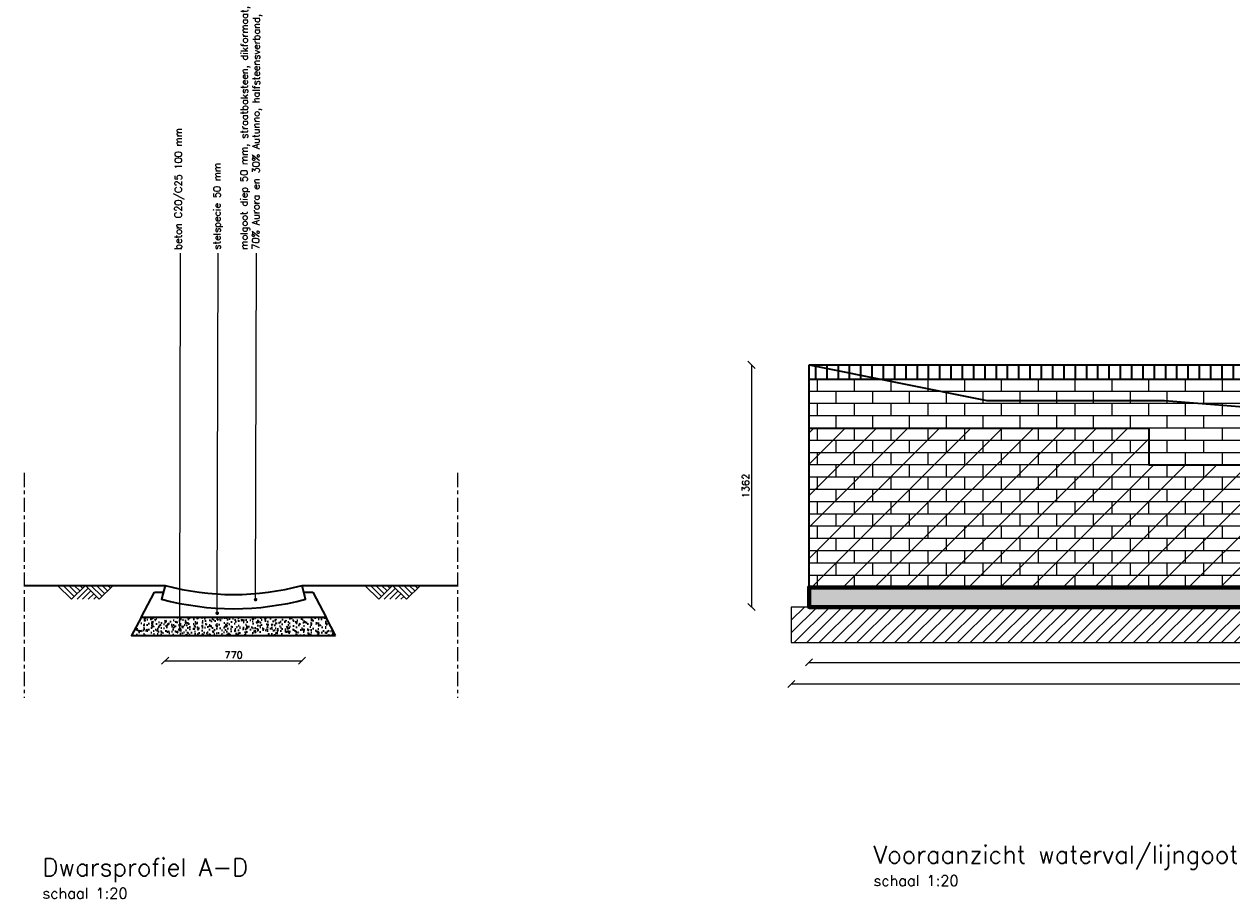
# Model space of a CAD drawing. Header units: metres. Extents: x 153805 to 212562, y 1698 to 57427.
# Tile 2 of 24: x 182514 to 189308, y 1698 to 6617. Entities that reach past the tile are written whole.
import ezdxf
from ezdxf import colors
from ezdxf.entities.mleader import LeaderData, LeaderLine
from ezdxf.math import Vec2, Vec3

# ---------------------------------------------------------------- set-up
doc = ezdxf.new("R2010")
doc.units = ezdxf.units.M
doc.linetypes.add('XX-AFBREEK', pattern=[7, 4, -1, 1, -1])
for name, color, linetype, lineweight in [('N-CO-BC-BETONVORM-G', 50, 'Continuous', 25), ('N-CO-GC-KEERWAND-V', 253, 'Continuous', 35), ('N-CO-GK-KEERWAND-G', 30, 'Continuous', 70), ('N-CO-VH-VERHARDING_STRAATBAKSTEEN-G', 252, 'Continuous', 35), ('N-WE-GR-GRAS-G', 60, 'Continuous', 35), ('N-WE-GW-MAAIVELD-G', 90, 'GW-MAAIVELD', 35), ('N-WE-GW-MAAIVELD-SD', 90, 'Continuous', 25), ('N-WE-VH-VERHARDING_BETONSTRAATSTEEN-A', 252, 'Continuous', 18), ('N-WE-VH-VERHARDING_GEOTEXTIEL-G', 252, 'Continuous', 35), ('N-WE-VH-VERHARDING_STRAATBAKSTEEN-G', 252, 'Continuous', 35), ('N-WE-VH-VERHARDING_VUILMETSELWERK-A', 11, 'Continuous', 13), ('X-XX-AL-AFBREEKLIJN-G', 7, 'XX-AFBREEK', 18)]:
    doc.layers.add(name, color=color, linetype=linetype, lineweight=lineweight)
doc.layers.add('tl00_hulphatch', color=223, linetype='Continuous', plot=False)
for name, color, linetype in [('TM00_MAATVOERING', 1, 'Continuous'), ('TT00_HOOGTE', 1, 'Continuous'), ('tt00_tekst', 7, 'Continuous')]:
    doc.layers.add(name, color=color, linetype=linetype)
doc.layers.add('X-XX-AL-DETAIL1-GD metselwerk achtergrond', color=34, linetype='Continuous', lineweight=25, transparency=0.85)
doc.styles.add('ROMANS', font='romans.shx')
doc.linetypes.add('GW-MAAIVELD', pattern='A,12,[40,NLCS.SHX,S=1,R=0,X=0,Y=-0.5],12', length=24)
doc.dimstyles.new('RODOR-DIM-020mm$0', dxfattribs={"dimscale": 20, "dimtxt": 2, "dimasz": 2, "dimexe": 1.25, "dimexo": 0.625, "dimtad": 1, "dimdec": 0, "dimzin": 1, "dimdsep": 46, "dimtxsty": 'ROMANS', "dimblk": 'OBLIQUE', "dimcen": 0, "dimse1": 1, "dimse2": 1, "dimclrd": 1, "dimclre": 1, "dimclrt": 2, "dimadec": 0, "dimazin": 0, "dimtfac": 1, "dimtdec": 0, "dimtmove": 0, "dimatfit": 0, "dimfxl": 1, "dimtolj": 1, "dimtzin": 0, "dimlwd": -1, "dimlwe": -1, "dimarcsym": 0})

# ---------------------------------------------------------------- blocks, each defined once
blk = doc.blocks.new('_Oblique')
at = {"color": 0, "linetype": 'ByBlock', "lineweight": -2}
blk.add_line((-0.5, -0.5), (0.5, 0.5), dxfattribs=at)
blk = doc.blocks.new('*D23')
at = {"layer": 'Defpoints', "color": 0, "transparency": 16777216}
for p in [(183306.9, 3460.6), (184076.9, 3460.6), (184076.9, 3037.2)]:
    blk.add_point(p, dxfattribs=at)
at = {"layer": 'TM00_MAATVOERING', "color": 1, "transparency": 16777216}
blk.add_line((183306.9, 3037.2), (184076.9, 3037.2), dxfattribs=at)
at = {"layer": 'TM00_MAATVOERING', "color": 1, "transparency": 16777216, "xscale": 40, "yscale": 40, "zscale": 40, "rotation": 180}
blk.add_blockref('_Oblique', (183306.9, 3037.2), dxfattribs=at)
at = {"layer": 'TM00_MAATVOERING', "color": 1, "transparency": 16777216, "xscale": 40, "yscale": 40, "zscale": 40}
blk.add_blockref('_Oblique', (184076.9, 3037.2), dxfattribs=at)
at = {"layer": 'TM00_MAATVOERING', "color": 2, "transparency": 16777216, "insert": (183691.9, 3069.7), "char_height": 40, "attachment_point": 5, "style": 'ROMANS'}
blk.add_mtext('\\A1;770', dxfattribs=at)
blk = doc.blocks.new('_Dot')
at = {"color": 0, "linetype": 'ByBlock', "lineweight": -2}
blk.add_line((-0.5, 0), (-1, 0), dxfattribs=at)
at = {"color": 0, "linetype": 'ByBlock', "const_width": 0.5}
blk.add_lwpolyline([(-0.25, 0, 1), (0.25, 0, 1)], format="xyb", close=True, dxfattribs=at)
blk = doc.blocks.new('*U24')
at = {"color": 0, "ltscale": 0.1}
for p, q in [((3.46, -2.75), (0, 0)), ((4.01, -2.05), (1.24, 0.14)), ((4.56, -1.36), (2.48, 0.29)), ((6.21, 0.72), (3.46, -2.75)), ((5.11, -0.67), (3.73, 0.43)), ((6.9, 0.17), (4.7, -2.6)), ((5.66, 0.02), (4.97, 0.57)), ((9.67, -2.03), (6.21, 0.72)), ((10.22, -1.34), (7.45, 0.86)), ((10.77, -0.64), (8.69, 1)), ((12.42, 1.43), (9.67, -2.03)), ((11.32, 0.05), (9.93, 1.15)), ((11.87, 0.74), (11.18, 1.29)), ((7.59, -0.38), (5.95, -2.46)), ((8.29, -0.93), (7.19, -2.32)), ((8.98, -1.48), (8.43, -2.17))]:
    blk.add_line(p, q, dxfattribs=at)
blk = doc.blocks.new('*D29')
at = {"layer": 'Defpoints', "color": 0, "transparency": 16777216}
for p in [(186929.5, 3339.1), (206929.5, 3339.1), (206929.5, 3027.7)]:
    blk.add_point(p, dxfattribs=at)
at = {"layer": 'TM00_MAATVOERING', "color": 1, "transparency": 16777216}
blk.add_line((186929.5, 3027.7), (206929.5, 3027.7), dxfattribs=at)
at = {"layer": 'TM00_MAATVOERING', "color": 1, "transparency": 16777216, "xscale": 40, "yscale": 40, "zscale": 40, "rotation": 180}
blk.add_blockref('_Oblique', (186929.5, 3027.7), dxfattribs=at)
at = {"layer": 'TM00_MAATVOERING', "color": 1, "transparency": 16777216, "xscale": 40, "yscale": 40, "zscale": 40}
blk.add_blockref('_Oblique', (206929.5, 3027.7), dxfattribs=at)
at = {"layer": 'TM00_MAATVOERING', "color": 2, "transparency": 16777216, "insert": (196929.5, 3060.2), "char_height": 40, "attachment_point": 5, "style": 'ROMANS'}
blk.add_mtext('\\A1;20000', dxfattribs=at)
blk = doc.blocks.new('*D30')
at = {"layer": 'Defpoints', "color": 0, "transparency": 16777216}
for p in [(186829.5, 3139.1), (207029.5, 3139.1), (207029.5, 2906.2)]:
    blk.add_point(p, dxfattribs=at)
at = {"layer": 'TM00_MAATVOERING', "color": 1, "transparency": 16777216}
blk.add_line((186829.5, 2906.2), (207029.5, 2906.2), dxfattribs=at)
at = {"layer": 'TM00_MAATVOERING', "color": 1, "transparency": 16777216, "xscale": 40, "yscale": 40, "zscale": 40, "rotation": 180}
blk.add_blockref('_Oblique', (186829.5, 2906.2), dxfattribs=at)
at = {"layer": 'TM00_MAATVOERING', "color": 1, "transparency": 16777216, "xscale": 40, "yscale": 40, "zscale": 40}
blk.add_blockref('_Oblique', (207029.5, 2906.2), dxfattribs=at)
at = {"layer": 'TM00_MAATVOERING', "color": 2, "transparency": 16777216, "insert": (196929.5, 2938.7), "char_height": 40, "attachment_point": 5, "style": 'ROMANS'}
blk.add_mtext('\\A1;20200', dxfattribs=at)
blk = doc.blocks.new('*D31')
at = {"layer": 'Defpoints', "color": 0, "transparency": 16777216}
for p in [(186929.5, 4701.1), (186605.5, 3339.1), (186929.5, 3339.1)]:
    blk.add_point(p, dxfattribs=at)
at = {"layer": 'TM00_MAATVOERING', "color": 1, "transparency": 16777216}
blk.add_line((186605.5, 4701.1), (186605.5, 3339.1), dxfattribs=at)
at = {"layer": 'TM00_MAATVOERING', "color": 1, "transparency": 16777216, "xscale": 40, "yscale": 40, "zscale": 40}
for p, rotation in [((186605.5, 4701.1), 90), ((186605.5, 3339.1), 270)]:
    blk.add_blockref('_Oblique', p, dxfattribs=dict(at, rotation=rotation))
at = {"layer": 'TM00_MAATVOERING', "color": 2, "transparency": 16777216, "insert": (186573, 4020.1), "char_height": 40, "attachment_point": 5, "rotation": 90, "style": 'ROMANS'}
blk.add_mtext('\\A1;1362', dxfattribs=at)

msp = doc.modelspace()

# ---------------------------------------------------------------- hatches: boundary and pattern name
at = {"layer": 'N-CO-GC-KEERWAND-V'}
h = msp.add_hatch(color=256, dxfattribs=at)
h.dxf.hatch_style = 1
h.paths.add_polyline_path([(206788.3, 3449.1), (206929.5, 3449.1), (206929.5, 3339.1), (186929.5, 3339.1), (186929.5, 3449.1)])
at = {"layer": 'N-WE-VH-VERHARDING_BETONSTRAATSTEEN-A'}
h = msp.add_hatch(dxfattribs=at)
h.set_pattern_fill('ANSI31', color=256, scale=400)
h.set_pattern_definition([(45, (0, 0), (-35.355339, 35.355339), [])])
h.paths.add_polyline_path([(182857, 13082.2), (183470.1, 13082.2), (185472.4, 13087.7), (185471.7, 12886.8), (183935.5, 12887.7), (182857, 12887.7)])
h.paths.add_polyline_path([(184639.1, 12227.7), (186039.5, 12223.2), (186039.5, 12023.2), (184638.4, 12023.2)])
h.paths.add_polyline_path([(190909.5, 12227.7), (192312.4, 12223.2), (192312.4, 12023.2), (190911.4, 12023.2)])
h.paths.add_polyline_path([(196264, 12222.2), (197264, 12222.2), (198364.8, 12222.2), (198364.8, 12027.2), (197464, 12027.7), (196264, 12027.7)])
h.paths.add_polyline_path([(207029.5, 3339.1), (186829.5, 3339.1), (186829.5, 3139.1), (207029.5, 3139.1)])
h.paths.add_polyline_path([(196389.6, 3205.1), (196433.6, 3205.1), (196433.6, 3139.1)], flags=24)
edge = h.paths.add_edge_path(flags=16)
edge.add_line((196389.6, 3205.1), (196565.6, 3205.1))
h.paths.add_polyline_path([(196401.2, 3204), (196543.8, 3204), (196543.8, 3263.4), (196401.2, 3263.4)], flags=24)
at = {"layer": 'N-WE-VH-VERHARDING_GEOTEXTIEL-G'}
h = msp.add_hatch(dxfattribs=at)
h.set_pattern_fill('AR-CONC', color=256, scale=8)
h.set_pattern_definition([(50, (-21592.91, -8237.723), (57.380815, -5.020171), [6, -66]), (355, (-21592.91, -8237.723), (-11.100107, 60.17537), [4.8, -52.8]), (100.451444, (-21588.13, -8238.14), (46.280708, 55.1552), [5.099215, -56.091369]), (46.1842, (-21592.91, -8221.72), (85.379306, -13.241542), [9, -99]), (96.635635, (-21585.795, -8222.83), (74.772956, 77.929488), [7.648827, -84.1371]), (351.184164, (-21592.91, -8221.72), (74.772956, 77.929488), [7.2, -79.2]), (21, (-21584.91, -8225.723), (47.752564, -32.209511), [6, -66]), (326, (-21584.91, -8225.723), (19.465227, 58.012004), [4.8, -52.8]), (71.451445, (-21580.93, -8228.41), (67.21779, 25.802492), [5.099215, -56.091369]), (37.5, (-21592.91, -8237.723), (0.9727884, 26.6315083), [0, -52.16, 0, -53.6, 0, -53]), (7.5, (-21592.91, -8237.723), (21.045563, 31.552937), [0, -30.56, 0, -50.96, 0, -20.2]), (327.5, (-21610.75, -8237.723), (42.705795, -1.8043897), [0, -20, 0, -62.4, 0, -82.8]), (317.5, (-21618.75, -8237.723), (46.6548935, 8.0083986), [0, -26, 0, -41.44, 0, -58.8])])
h.paths.add_polyline_path([(184265.4, 3179.5), (184212.4, 3279.5), (183171.4, 3279.5), (183118.4, 3179.5)])
at = {"layer": 'N-WE-VH-VERHARDING_STRAATBAKSTEEN-G', "ltscale": 0.1, "transparency": 33554559}
h = msp.add_hatch(dxfattribs=at)
h.set_pattern_fill('ANSI31', color=256, scale=20, angle=45)
h.set_pattern_definition([(90, (-1056.446, 86898.71), (-63.5, 0), [])])
h.paths.add_polyline_path([(186929.5, 4701.1), (196179.5, 4701.1), (196182.1, 4621.1), (186929.5, 4621.1)])
at = {"layer": 'N-WE-VH-VERHARDING_VUILMETSELWERK-A'}
h = msp.add_hatch(dxfattribs=at)
h.set_pattern_fill('ANSI31', color=256, scale=1000)
h.set_pattern_definition([(45, (0, 0), (-88.38835, 88.38835), [])])
h.paths.add_polyline_path([(186929.5, 4345.1), (186929.5, 3449.1), (206929.5, 3449.1), (206929.5, 4345.1), (204984.1, 4345.1), (204984.1, 4138.1), (202399.1, 4138.1), (202399.1, 3931.1), (199811.6, 3931.1), (199811.6, 3724.1), (197472.1, 3724.1), (197477.6, 3719.2), (197530.6, 3619.2), (196353.6, 3619.2), (196406.6, 3719.2), (196412.1, 3724.1), (194015.6, 3724.1), (194015.6, 3931.1), (191428.1, 3931.1), (191428.1, 4138.1), (188840.6, 4138.1), (188840.6, 4345.1)])

# ---------------------------------------------------------------- linework, layer by layer
at = {"layer": 'N-CO-BC-BETONVORM-G', "ltscale": 0.2}
msp.add_lwpolyline([(207029.5, 3339.1), (186829.5, 3339.1), (186829.5, 3139.1), (207029.5, 3139.1)], close=True, dxfattribs=at)
at = {"layer": 'N-CO-GK-KEERWAND-G', "flags": 128}
msp.add_lwpolyline([(206788.3, 3449.1), (206929.5, 3449.1), (206929.5, 3339.1), (186929.5, 3339.1), (186929.5, 3449.1)], close=True, dxfattribs=at)
at = {"layer": 'N-CO-VH-VERHARDING_STRAATBAKSTEEN-G', "ltscale": 0.1}
msp.add_lwpolyline([(183306.9, 3460.6), (183286.8, 3383.1, 0.132367), (184097, 3383.1), (184076.9, 3460.6)], format="xyb", dxfattribs=at)
msp.add_arc((183691.9, 4886.6), 1477.1, 254.89175, 285.10825, dxfattribs=at)
at = {"layer": 'N-WE-GR-GRAS-G', "flags": 128}
msp.add_lwpolyline([(186929.5, 3339.1), (186929.5, 4701.1)], dxfattribs=at)
at = {"layer": 'N-WE-GR-GRAS-G', "ltscale": 0.1}
for points in [[(182513.6, 3460.6), (183306.9, 3460.6)], [(184076.9, 3460.6), (184951.1, 3460.6)]]:
    msp.add_lwpolyline(points, dxfattribs=at)
at = {"layer": 'N-WE-GW-MAAIVELD-G', "ltscale": 30}
msp.add_lwpolyline([(186929.5, 4701.1), (187929.5, 4501.1), (188929.5, 4501.1), (196429.5, 3901.1), (196542.1, 3901.1)], dxfattribs=at)
at = {"layer": 'N-WE-VH-VERHARDING_STRAATBAKSTEEN-G'}
for p, q in [((183171.4, 3279.5), (183246.8, 3421.9)), ((183246.8, 3421.9), (183296.8, 3421.9)), ((184086.9, 3421.9), (184136.9, 3421.9)), ((184136.9, 3421.9), (184212.4, 3279.5))]:
    msp.add_line(p, q, dxfattribs=at)
at = {"layer": 'N-WE-VH-VERHARDING_STRAATBAKSTEEN-G', "flags": 128}
for points in [[(186929.5, 4701.1), (196179.5, 4701.1)], [(186929.5, 4621.1), (196179.5, 4621.1)]]:
    msp.add_lwpolyline(points, dxfattribs=at)
msp.add_lwpolyline([(184265.4, 3179.5), (184212.4, 3279.5), (183171.4, 3279.5), (183118.4, 3179.5)], close=True, dxfattribs=at)
at = {"layer": 'N-WE-VH-VERHARDING_VUILMETSELWERK-A', "lineweight": 35, "ltscale": 8, "flags": 128}
msp.add_lwpolyline([(186929.5, 4345.1), (188840.6, 4345.1), (188840.6, 4138.1), (191428.1, 4138.1), (191428.1, 3931.1), (194015.6, 3931.1), (194015.6, 3724.1), (196412.1, 3724.1)], dxfattribs=at)
at = {"layer": 'tl00_hulphatch', "flags": 128}
msp.add_lwpolyline([(186929.5, 4345.1), (186929.5, 3449.1), (206929.5, 3449.1), (206929.5, 4345.1), (204984.1, 4345.1), (204984.1, 4138.1), (202399.1, 4138.1), (202399.1, 3931.1), (199811.6, 3931.1), (199811.6, 3724.1), (197472.1, 3724.1), (197477.6, 3719.2), (197530.6, 3619.2), (196353.6, 3619.2), (196406.6, 3719.2), (196412.1, 3724.1), (194015.6, 3724.1), (194015.6, 3931.1), (191428.1, 3931.1), (191428.1, 4138.1), (188840.6, 4138.1), (188840.6, 4345.1)], close=True, dxfattribs=at)
at = {"layer": 'X-XX-AL-AFBREEKLIJN-G', "ltscale": 20, "flags": 128}
for points in [[(182513.6, 4093.8), (182513.6, 2827.4)], [(184951.1, 4093.8), (184951.1, 2827.4)]]:
    msp.add_lwpolyline(points, dxfattribs=at)
at = {"layer": 'X-XX-AL-DETAIL1-GD metselwerk achtergrond', "color": 253, "linetype": 'Continuous', "transparency": 33554559}
for p, q in [((186977.6, 4552.1), (186977.6, 4621.1)), ((187184.6, 4552.1), (187184.6, 4621.1)), ((187391.6, 4552.1), (187391.6, 4621.1)), ((187598.6, 4552.1), (187598.6, 4621.1)), ((187805.6, 4552.1), (187805.6, 4621.1)), ((188012.6, 4552.1), (188012.6, 4621.1)), ((188219.6, 4552.1), (188219.6, 4621.1)), ((188426.6, 4552.1), (188426.6, 4621.1)), ((188633.6, 4552.1), (188633.6, 4621.1)), ((188840.6, 4552.1), (188840.6, 4621.1)), ((189047.6, 4552.1), (189047.6, 4621.1)), ((189254.6, 4552.1), (189254.6, 4621.1)), ((192788.6, 4552.1), (186929.5, 4552.1)), ((187081.1, 4483.1), (187081.1, 4552.1)), ((187288.1, 4483.1), (187288.1, 4552.1)), ((187495.1, 4483.1), (187495.1, 4552.1)), ((187702.1, 4483.1), (187702.1, 4552.1)), ((187909.1, 4483.1), (187909.1, 4552.1)), ((188116.1, 4483.1), (188116.1, 4552.1)), ((188323.1, 4483.1), (188323.1, 4552.1)), ((188530.1, 4483.1), (188530.1, 4552.1)), ((188737.1, 4483.1), (188737.1, 4552.1)), ((188944.1, 4483.1), (188944.1, 4552.1)), ((189151.1, 4483.1), (189151.1, 4552.1)), ((192788.5, 4483.1), (186929.5, 4483.1)), ((186977.6, 4414.1), (186977.6, 4483.1)), ((187184.6, 4414.1), (187184.6, 4483.1)), ((187391.6, 4414.1), (187391.6, 4483.1)), ((187598.6, 4414.1), (187598.6, 4483.1)), ((187805.6, 4414.1), (187805.6, 4483.1)), ((188012.6, 4414.1), (188012.6, 4483.1)), ((188219.6, 4414.1), (188219.6, 4483.1)), ((188426.6, 4414.1), (188426.6, 4483.1)), ((188633.6, 4414.1), (188633.6, 4483.1)), ((188840.6, 4414.1), (188840.6, 4483.1)), ((189047.6, 4414.1), (189047.6, 4483.1)), ((189254.6, 4414.1), (189254.6, 4483.1)), ((192788.4, 4414.1), (186929.5, 4414.1)), ((187081.1, 4345.1), (187081.1, 4414.1)), ((187288.1, 4345.1), (187288.1, 4414.1)), ((187495.1, 4345.1), (187495.1, 4414.1)), ((187702.1, 4345.1), (187702.1, 4414.1)), ((187909.1, 4345.1), (187909.1, 4414.1)), ((188116.1, 4345.1), (188116.1, 4414.1)), ((188323.1, 4345.1), (188323.1, 4414.1)), ((188530.1, 4345.1), (188530.1, 4414.1)), ((188737.1, 4345.1), (188737.1, 4414.1)), ((188944.1, 4345.1), (188944.1, 4414.1)), ((189151.1, 4345.1), (189151.1, 4414.1)), ((192788.3, 4345.1), (186929.5, 4345.1)), ((186977.6, 4276.1), (186977.6, 4345.1)), ((187184.6, 4276.1), (187184.6, 4345.1)), ((187391.6, 4276.1), (187391.6, 4345.1)), ((187598.6, 4276.1), (187598.6, 4345.1)), ((187805.6, 4276.1), (187805.6, 4345.1)), ((188012.6, 4276.1), (188012.6, 4345.1)), ((188219.6, 4276.1), (188219.6, 4345.1)), ((188426.6, 4276.1), (188426.6, 4345.1)), ((188633.6, 4276.1), (188633.6, 4345.1)), ((188840.6, 4276.1), (188840.6, 4345.1)), ((189047.6, 4276.1), (189047.6, 4345.1)), ((189254.6, 4276.1), (189254.6, 4345.1)), ((192788.2, 4276.1), (186929.5, 4276.1)), ((187081.1, 4207.1), (187081.1, 4276.1)), ((187288.1, 4207.1), (187288.1, 4276.1)), ((187495.1, 4207.1), (187495.1, 4276.1)), ((187702.1, 4207.1), (187702.1, 4276.1)), ((187909.1, 4207.1), (187909.1, 4276.1)), ((188116.1, 4207.1), (188116.1, 4276.1)), ((188323.1, 4207.1), (188323.1, 4276.1)), ((188530.1, 4207.1), (188530.1, 4276.1)), ((188737.1, 4207.1), (188737.1, 4276.1)), ((188944.1, 4207.1), (188944.1, 4276.1)), ((189151.1, 4207.1), (189151.1, 4276.1)), ((192788.1, 4207.1), (186929.5, 4207.1)), ((186977.6, 4138.1), (186977.6, 4207.1)), ((187184.6, 4138.1), (187184.6, 4207.1)), ((187391.6, 4138.1), (187391.6, 4207.1)), ((187598.6, 4138.1), (187598.6, 4207.1)), ((187805.6, 4138.1), (187805.6, 4207.1)), ((188012.6, 4138.1), (188012.6, 4207.1)), ((188219.6, 4138.1), (188219.6, 4207.1)), ((188426.6, 4138.1), (188426.6, 4207.1)), ((188633.6, 4138.1), (188633.6, 4207.1)), ((188840.6, 4138.1), (188840.6, 4207.1)), ((189047.6, 4138.1), (189047.6, 4207.1)), ((189254.6, 4138.1), (189254.6, 4207.1)), ((192788, 4138.1), (186929.5, 4138.1)), ((187081.1, 4069.1), (187081.1, 4138.1)), ((187288.1, 4069.1), (187288.1, 4138.1)), ((187495.1, 4069.1), (187495.1, 4138.1)), ((187702.1, 4069.1), (187702.1, 4138.1)), ((187909.1, 4069.1), (187909.1, 4138.1)), ((188116.1, 4069.1), (188116.1, 4138.1)), ((188323.1, 4069.1), (188323.1, 4138.1)), ((188530.1, 4069.1), (188530.1, 4138.1)), ((188737.1, 4069.1), (188737.1, 4138.1)), ((188944.1, 4069.1), (188944.1, 4138.1)), ((189151.1, 4069.1), (189151.1, 4138.1)), ((192787.9, 4069.1), (186929.5, 4069.1)), ((186977.6, 4000.1), (186977.6, 4069.1)), ((187184.6, 4000.1), (187184.6, 4069.1)), ((187391.6, 4000.1), (187391.6, 4069.1)), ((187598.6, 4000.1), (187598.6, 4069.1)), ((187805.6, 4000.1), (187805.6, 4069.1)), ((188012.6, 4000.1), (188012.6, 4069.1)), ((188219.6, 4000.1), (188219.6, 4069.1)), ((188426.6, 4000.1), (188426.6, 4069.1)), ((188633.6, 4000.1), (188633.6, 4069.1)), ((188840.6, 4000.1), (188840.6, 4069.1)), ((189047.6, 4000.1), (189047.6, 4069.1)), ((189254.6, 4000.1), (189254.6, 4069.1)), ((192787.8, 4000.1), (186929.5, 4000.1)), ((187081.1, 3931.1), (187081.1, 4000.1)), ((187288.1, 3931.1), (187288.1, 4000.1)), ((187495.1, 3931.1), (187495.1, 4000.1)), ((187702.1, 3931.1), (187702.1, 4000.1)), ((187909.1, 3931.1), (187909.1, 4000.1)), ((188116.1, 3931.1), (188116.1, 4000.1)), ((188323.1, 3931.1), (188323.1, 4000.1)), ((188530.1, 3931.1), (188530.1, 4000.1)), ((188737.1, 3931.1), (188737.1, 4000.1)), ((188944.1, 3931.1), (188944.1, 4000.1)), ((189151.1, 3931.1), (189151.1, 4000.1)), ((192787.7, 3931.1), (186929.5, 3931.1)), ((186977.6, 3862.1), (186977.6, 3931.1)), ((187184.6, 3862.1), (187184.6, 3931.1)), ((187391.6, 3862.1), (187391.6, 3931.1)), ((187598.6, 3862.1), (187598.6, 3931.1)), ((187805.6, 3862.1), (187805.6, 3931.1)), ((188012.6, 3862.1), (188012.6, 3931.1)), ((188219.6, 3862.1), (188219.6, 3931.1)), ((188426.6, 3862.1), (188426.6, 3931.1)), ((188633.6, 3862.1), (188633.6, 3931.1)), ((188840.6, 3862.1), (188840.6, 3931.1)), ((189047.6, 3862.1), (189047.6, 3931.1)), ((189254.6, 3862.1), (189254.6, 3931.1)), ((192787.6, 3862.1), (186929.5, 3862.1)), ((187081.1, 3793.1), (187081.1, 3862.1)), ((187288.1, 3793.1), (187288.1, 3862.1)), ((187495.1, 3793.1), (187495.1, 3862.1)), ((187702.1, 3793.1), (187702.1, 3862.1)), ((187909.1, 3793.1), (187909.1, 3862.1)), ((188116.1, 3793.1), (188116.1, 3862.1)), ((188323.1, 3793.1), (188323.1, 3862.1)), ((188530.1, 3793.1), (188530.1, 3862.1)), ((188737.1, 3793.1), (188737.1, 3862.1)), ((188944.1, 3793.1), (188944.1, 3862.1)), ((189151.1, 3793.1), (189151.1, 3862.1)), ((192787.5, 3793.1), (186929.5, 3793.1)), ((186977.6, 3724.1), (186977.6, 3793.1)), ((187184.6, 3724.1), (187184.6, 3793.1)), ((187391.6, 3724.1), (187391.6, 3793.1)), ((187598.6, 3724.1), (187598.6, 3793.1)), ((187805.6, 3724.1), (187805.6, 3793.1)), ((188012.6, 3724.1), (188012.6, 3793.1)), ((188219.6, 3724.1), (188219.6, 3793.1)), ((188426.6, 3724.1), (188426.6, 3793.1)), ((188633.6, 3724.1), (188633.6, 3793.1)), ((188840.6, 3724.1), (188840.6, 3793.1)), ((189047.6, 3724.1), (189047.6, 3793.1)), ((189254.6, 3724.1), (189254.6, 3793.1)), ((192787.4, 3724.1), (186929.5, 3724.1)), ((187081.1, 3655.1), (187081.1, 3724.1)), ((187288.1, 3655.1), (187288.1, 3724.1)), ((187495.1, 3655.1), (187495.1, 3724.1)), ((187702.1, 3655.1), (187702.1, 3724.1)), ((187909.1, 3655.1), (187909.1, 3724.1)), ((188116.1, 3655.1), (188116.1, 3724.1)), ((188323.1, 3655.1), (188323.1, 3724.1)), ((188530.1, 3655.1), (188530.1, 3724.1)), ((188737.1, 3655.1), (188737.1, 3724.1)), ((188944.1, 3655.1), (188944.1, 3724.1)), ((189151.1, 3655.1), (189151.1, 3724.1)), ((192787.3, 3655.1), (186929.5, 3655.1)), ((186977.6, 3586.1), (186977.6, 3655.1)), ((187184.6, 3586.1), (187184.6, 3655.1)), ((187391.6, 3586.1), (187391.6, 3655.1)), ((187598.6, 3586.1), (187598.6, 3655.1)), ((187805.6, 3586.1), (187805.6, 3655.1)), ((188012.6, 3586.1), (188012.6, 3655.1)), ((188219.6, 3586.1), (188219.6, 3655.1)), ((188426.6, 3586.1), (188426.6, 3655.1)), ((188633.6, 3586.1), (188633.6, 3655.1)), ((188840.6, 3586.1), (188840.6, 3655.1)), ((189047.6, 3586.1), (189047.6, 3655.1)), ((189254.6, 3586.1), (189254.6, 3655.1)), ((192787.2, 3586.1), (186929.5, 3586.1)), ((187081.1, 3517.1), (187081.1, 3586.1)), ((187288.1, 3517.1), (187288.1, 3586.1)), ((187495.1, 3517.1), (187495.1, 3586.1)), ((187702.1, 3517.1), (187702.1, 3586.1)), ((187909.1, 3517.1), (187909.1, 3586.1)), ((188116.1, 3517.1), (188116.1, 3586.1)), ((188323.1, 3517.1), (188323.1, 3586.1)), ((188530.1, 3517.1), (188530.1, 3586.1)), ((188737.1, 3517.1), (188737.1, 3586.1)), ((188944.1, 3517.1), (188944.1, 3586.1)), ((189151.1, 3517.1), (189151.1, 3586.1)), ((192787.1, 3517.1), (186929.5, 3517.1)), ((186977.6, 3449.1), (186977.6, 3517.1)), ((187184.6, 3449.1), (187184.6, 3517.1)), ((187391.6, 3449.1), (187391.6, 3517.1)), ((187598.6, 3449.1), (187598.6, 3517.1)), ((187805.6, 3449.1), (187805.6, 3517.1)), ((188012.6, 3449.1), (188012.6, 3517.1)), ((188219.6, 3449.1), (188219.6, 3517.1)), ((188426.6, 3449.1), (188426.6, 3517.1)), ((188633.6, 3449.1), (188633.6, 3517.1)), ((188840.6, 3449.1), (188840.6, 3517.1)), ((189047.6, 3449.1), (189047.6, 3517.1)), ((189254.6, 3449.1), (189254.6, 3517.1))]:
    msp.add_line(p, q, dxfattribs=at)

# ---------------------------------------------------------------- block references
at = {"layer": 'N-WE-GW-MAAIVELD-SD', "ltscale": 0.2, "xscale": 25.00000000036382, "yscale": 25.00000000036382, "zscale": 25.00000000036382, "rotation": 353.4111733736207}
for p in [(182701.9, 3460.6), (184430.3, 3460.6)]:
    msp.add_blockref('*U24', p, dxfattribs=at)

# ---------------------------------------------------------------- texts
at = {"layer": 'tt00_tekst', "char_height": 100, "width": 3858.847, "attachment_point": 1, "style": 'ROMANS'}
for s, insert in [('{\\C4;Vooraanzicht waterval/lijngoot\\P\\H0.6x;\\C3;schaal 1:20 }', (187292.2, 1996.6)), ('{\\C4;Dwarsprofiel A-D\\P\\H0.6x;\\C3;schaal 1:20 }', (182616.8, 1925.4))]:
    msp.add_mtext(s, dxfattribs=dict(at, insert=insert))

# ---------------------------------------------------------------- dimensions: what is measured, and where the dimension line sits
at = {"layer": 'TM00_MAATVOERING'}
dim = msp.add_linear_dim(base=(186605.5, 3339.1), p1=(186929.5, 4701.1), p2=(186929.5, 3339.1), angle=90, dimstyle='RODOR-DIM-020mm$0', dxfattribs=at)
dim.commit()
dim.dimension.update_dxf_attribs({"geometry": '*D31', "text_midpoint": (186573, 4020.1)})
for base, p1, p2, picture, middle in [((184076.9, 3037.2), (183306.9, 3460.6), (184076.9, 3460.6), '*D23', (183691.9, 3069.7)), ((206929.5, 3027.7), (186929.5, 3339.1), (206929.5, 3339.1), '*D29', (196929.5, 3060.2)), ((207029.5, 2906.2), (186829.5, 3139.1), (207029.5, 3139.1), '*D30', (196929.5, 2938.7))]:
    dim = msp.add_linear_dim(base=base, p1=p1, p2=p2, dimstyle='RODOR-DIM-020mm$0', dxfattribs=at)
    dim.commit()
    dim.dimension.update_dxf_attribs({"geometry": picture, "text_midpoint": middle})

# ---------------------------------------------------------------- leaders
at = {"layer": 'TT00_HOOGTE'}
ml = msp.add_multileader_mtext('Standard', dxfattribs=at)
ml.set_content('\\A1;beton C20/C25 100 mm', color=2, style='ROMANS')
ml.set_leader_properties(color=1)
ml.set_arrow_properties(name='DOT')
ml.build(insert=Vec2(0, 0))
ml.multileader.update_dxf_attribs({"has_dogleg": 0, "text_left_attachment_type": 3, "text_right_attachment_type": 3, "dogleg_length": 0.36, "arrow_head_size": 20, "scale": 20})
ctx = ml.context
ctx.base_point, ctx.scale, ctx.char_height, ctx.arrow_head_size, ctx.landing_gap_size, ctx.plane_origin = Vec3(183394.1, 5329.1), 20, 40, 20, 20, Vec3(183106.9, 4591.2)
ctx.left_attachment, ctx.right_attachment = 3, 3
notes = []
notes.append((ctx, [(0, (1, 1, 0), (183386.9, 5329.1), (1, 0), 7.2, [(0, [(183389.4, 3212.4)], 0, [])])]))
ctx.mtext.insert, ctx.mtext.text_direction, ctx.mtext.rotation, ctx.mtext.width, ctx.mtext.flow_direction = Vec3(183359.8, 5349.2), Vec3(0.002188, 0.999998), 1.568608, 2135.673, 5
ml = msp.add_multileader_mtext('Standard', dxfattribs=at)
ml.set_content('stelspecie 50 mm ', color=2, style='ROMANS')
ml.set_leader_properties(color=1)
ml.set_arrow_properties(name='DOT')
ml.build(insert=Vec2(0, 0))
ml.multileader.update_dxf_attribs({"has_dogleg": 0, "text_left_attachment_type": 3, "text_right_attachment_type": 3, "dogleg_length": 0.36, "arrow_head_size": 20, "scale": 20})
ctx = ml.context
ctx.base_point, ctx.scale, ctx.char_height, ctx.arrow_head_size, ctx.landing_gap_size, ctx.plane_origin = Vec3(183604.5, 5329.1), 20, 40, 20, 20, Vec3(183317.3, 4591.2)
ctx.left_attachment, ctx.right_attachment = 3, 3
notes.append((ctx, [(0, (1, 1, 0), (183597.3, 5329.1), (1, 0), 7.2, [(0, [(183599.8, 3304.2)], 0, [])])]))
ctx.mtext.insert, ctx.mtext.text_direction, ctx.mtext.rotation, ctx.mtext.width, ctx.mtext.flow_direction = Vec3(183577.8, 5349.2), Vec3(0.002287, 0.999997), 1.568509, 2135.673, 5
ml = msp.add_multileader_mtext('Standard', dxfattribs=at)
ml.set_content('molgoot diep 50 mm, straatbaksteen, dikformaat, \\P70% Aurora en 30% Autunno, halfsteensverband,', color=2, style='ROMANS')
ml.set_leader_properties(color=1)
ml.set_arrow_properties(name='DOT')
ml.build(insert=Vec2(0, 0))
ml.multileader.update_dxf_attribs({"has_dogleg": 0, "text_left_attachment_type": 3, "text_right_attachment_type": 3, "dogleg_length": 0.36, "arrow_head_size": 20, "scale": 20})
ctx = ml.context
ctx.base_point, ctx.scale, ctx.char_height, ctx.arrow_head_size, ctx.landing_gap_size, ctx.plane_origin = Vec3(183820.2, 5329.1), 20, 40, 20, 20, Vec3(183533, 4591.2)
ctx.left_attachment, ctx.right_attachment = 3, 3
notes.append((ctx, [(0, (1, 1, 0), (183813, 5329.1), (1, 0), 7.2, [(0, [(183815.6, 3380.7)], 0, [])])]))
ctx.mtext.insert, ctx.mtext.text_direction, ctx.mtext.rotation, ctx.mtext.width, ctx.mtext.flow_direction = Vec3(183729.8, 5349.3), Vec3(0.002377, 0.999997), 1.56842, 2135.673, 5
for ctx, leaders in notes:
    for number, flags, end, landing, length, lines in leaders:
        leader = LeaderData()
        leader.index, (leader.has_last_leader_line, leader.has_dogleg_vector, leader.attachment_direction) = number, flags
        leader.last_leader_point, leader.dogleg_vector, leader.dogleg_length = Vec3(end), Vec3(landing), length
        for number, points, colour, breaks in lines:
            line = LeaderLine()
            line.index, line.vertices, line.color, line.breaks = number, Vec3.list(points), colors.encode_raw_color(colour), breaks
            leader.lines.append(line)
        ctx.leaders.append(leader)

doc.saveas('drawing.dxf')
